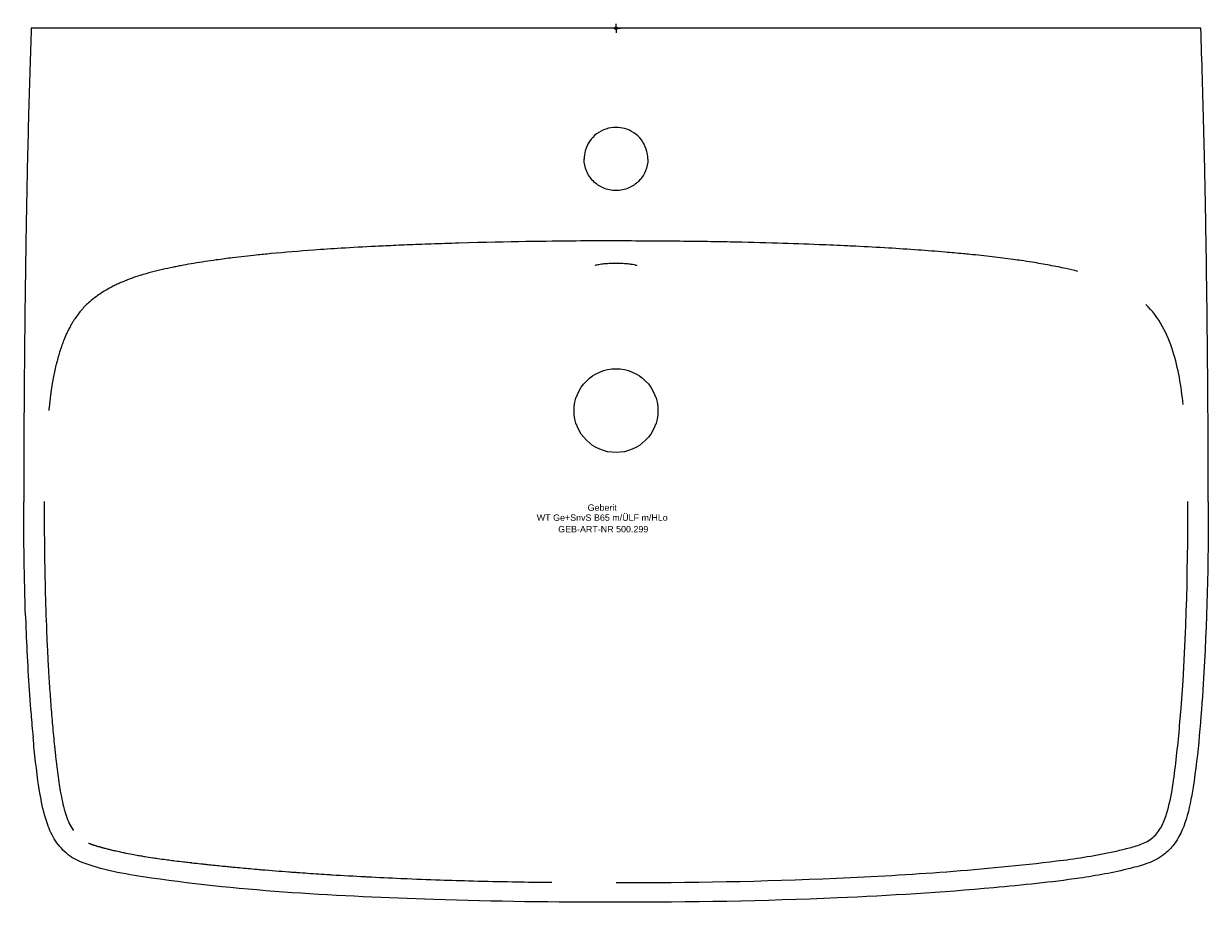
# Model space of a CAD drawing. Header units: millimetres. Extents: x -325 to 325, y -480 to 2.
import ezdxf
from ezdxf.enums import TextEntityAlignment as Align

# ---------------------------------------------------------------- set-up
doc = ezdxf.new("R2010")
doc.units = ezdxf.units.MM
doc.layers.get('0').update_dxf_attribs({"linetype": 'CONTINUOUS'})
for name, color, linetype, lineweight in [('Arbeitspunkt(DIN)', 7, 'CONTINUOUS', 25), ('GEB-ART-NR', 1, 'CONTINUOUS', 18), ('GEB-BEZUG', 2, 'CONTINUOUS', 25), ('GEB-TEXT', 5, 'CONTINUOUS', 18)]:
    doc.layers.add(name, color=color, linetype=linetype, lineweight=lineweight)
doc.layers.add('GEB-KONTUR-A', color=5, linetype='CONTINUOUS')
doc.styles.get("Standard").update_dxf_attribs({"font": 'arial.ttf'})

# ---------------------------------------------------------------- blocks, each defined once
blk = doc.blocks.new('Einfügepunkt')
at = {"layer": 'GEB-BEZUG'}
for p, q in [((-0.71, -0.71), (0.71, 0.71)), ((-0.71, 0.71), (0.71, -0.71))]:
    blk.add_line(p, q, dxfattribs=at)

msp = doc.modelspace()

# ---------------------------------------------------------------- linework, layer by layer
at = {"layer": 'Arbeitspunkt(DIN)', "ltscale": 25}
for q in [(-2.5, 0), (0, 2.5), (0, -2.5), (2.5, 0)]:
    msp.add_line((0, 0), q, dxfattribs=at)
at = {"layer": 'GEB-KONTUR-A', "ltscale": 25}
for p, q in [((0, 0), (-310, 0)), ((310, 0), (0, 0)), ((-325.11, -260), (-325.11, -260))]:
    msp.add_line(p, q, dxfattribs=at)
msp.add_circle((0, -210), 23, dxfattribs=at)
for points, knots in [([(-321, 0), (-321.26, -7.46), (-321.51, -14.92), (-321.74, -22.38), (-321.98, -30.27), (-322.2, -38.15), (-322.41, -46.03), (-322.47, -48.1), (-322.52, -50.17), (-322.58, -52.23), (-322.58, -52.32), (-322.58, -52.4), (-322.58, -52.48), (-322.81, -61.28), (-323.02, -70.07), (-323.2, -78.86), (-323.39, -87.31), (-323.55, -95.76), (-323.7, -104.21), (-323.71, -104.44), (-323.71, -104.66), (-323.71, -104.88), (-323.86, -113.25), (-324, -121.62), (-324.12, -129.98), (-324.24, -138.61), (-324.36, -147.23), (-324.46, -155.85), (-324.46, -156.1), (-324.46, -156.34), (-324.46, -156.59), (-324.47, -156.84), (-324.47, -157.09), (-324.47, -157.34), (-324.57, -165.45), (-324.65, -173.57), (-324.72, -181.68), (-324.72, -182.16), (-324.73, -182.64), (-324.73, -183.12), (-324.73, -183.29), (-324.74, -183.46), (-324.74, -183.64), (-324.77, -187.42), (-324.8, -191.21), (-324.83, -194.99), (-324.87, -199.99), (-324.9, -205), (-324.94, -210), (-324.98, -216.23), (-325.02, -222.47), (-325.05, -228.7), (-325.07, -232.28), (-325.08, -235.86), (-325.09, -239.44), (-325.09, -239.65), (-325.09, -239.85), (-325.09, -240.06), (-325.11, -245.98), (-325.12, -251.9), (-325.11, -257.82), (-325.11, -258.55), (-325.11, -259.27), (-325.11, -260)], [0, 0, 0, 0, 0.08612, 0.08612, 0.08612, 0.177099, 0.177099, 0.177099, 0.20095, 0.20095, 0.20095, 0.201913, 0.201913, 0.201913, 0.303391, 0.303391, 0.303391, 0.400895, 0.400895, 0.400895, 0.403461, 0.403461, 0.403461, 0.5, 0.5, 0.5, 0.599485, 0.599485, 0.599485, 0.602315, 0.602315, 0.602315, 0.605209, 0.605209, 0.605209, 0.698824, 0.698824, 0.698824, 0.704359, 0.704359, 0.704359, 0.706333, 0.706333, 0.706333, 0.75, 0.75, 0.75, 0.80773, 0.80773, 0.80773, 0.879634, 0.879634, 0.879634, 0.920937, 0.920937, 0.920937, 0.923302, 0.923302, 0.923302, 0.991608, 0.991608, 0.991608, 1, 1, 1, 1]), ([(-310, 0), (-310.74, 0), (-311.48, 0), (-312.2, 0), (-312.89, 0), (-313.57, 0), (-314.22, 0), (-314.25, 0), (-314.28, 0), (-314.31, 0), (-315.61, 0), (-316.8, 0), (-317.79, 0), (-318.79, 0), (-319.59, 0), (-320.13, 0), (-320.15, 0), (-320.16, 0), (-320.17, 0), (-320.44, 0), (-320.65, 0), (-320.78, 0), (-320.93, 0), (-321, 0), (-321, 0)], [0, 0, 0, 0, 0.221533, 0.221533, 0.221533, 0.432638, 0.432638, 0.432638, 0.442798, 0.442798, 0.442798, 0.864526, 0.864526, 0.864526, 1.286252, 1.286252, 1.286252, 1.296359, 1.296359, 1.296359, 1.507516, 1.507516, 1.507516, 1.729045, 1.729045, 1.729045, 1.729045]), ([(321, 0), (321, 0), (320.93, 0), (320.78, 0), (320.65, 0), (320.44, 0), (320.17, 0), (320.16, 0), (320.15, 0), (320.13, 0), (319.59, 0), (318.79, 0), (317.79, 0), (316.8, 0), (315.61, 0), (314.31, 0), (314.28, 0), (314.25, 0), (314.22, 0), (313.57, 0), (312.89, 0), (312.2, 0), (311.48, 0), (310.74, 0), (310, 0)], [0.000001, 0.000001, 0.000001, 0.000001, 0.221552, 0.221552, 0.221552, 0.432695, 0.432695, 0.432695, 0.442836, 0.442836, 0.442836, 0.864564, 0.864564, 0.864564, 1.286293, 1.286293, 1.286293, 1.296422, 1.296422, 1.296422, 1.507576, 1.507576, 1.507576, 1.729125, 1.729125, 1.729125, 1.729125]), ([(325.11, -260), (325.12, -255.78), (325.12, -251.57), (325.1, -243.18), (325.09, -238.93), (325.04, -226.47), (325, -218.16), (324.83, -193.99), (324.68, -176.63), (324.39, -150.1), (324.26, -139.49), (323.94, -118.06), (323.77, -107.32), (323.41, -88.55), (323.24, -80.52), (322.93, -66.47), (322.79, -60.45), (322.4, -45.39), (322.15, -36.34), (321.61, -18.18), (321.32, -9.09), (321, 0)], [-25.711075, -25.711075, -25.711075, -25.711075, -24.463486, -24.463486, -23.228284, -23.228284, -20.761002, -20.761002, -16.071843, -16.071843, -12.862499, -12.862499, -9.644557, -9.644557, -7.240992, -7.240992, -5.43843, -5.43843, -2.728614, -2.728614, 0, 0, 0, 0]), ([(0, -54.45), (-1.87, -54.45), (-3.77, -54.75), (-7.37, -55.94), (-9.11, -56.86), (-12.14, -59.17), (-13.47, -60.58), (-15.56, -63.7), (-16.35, -65.44), (-17.28, -68.76), (-17.49, -70.36), (-17.49, -71.94)], [0, 0, 0, 0, 0.561517, 0.561517, 1.137658, 1.137658, 1.703664, 1.703664, 2.263699, 2.263699, 2.738727, 2.738727, 2.738727, 2.738727]), ([(17.49, -71.95), (17.49, -70.08), (17.19, -68.18), (16, -64.59), (15.08, -62.84), (12.78, -59.79), (11.34, -58.44), (8.21, -56.37), (6.49, -55.59), (3.19, -54.66), (1.59, -54.46), (0, -54.45)], [0, 0, 0, 0, 0.561881, 0.561881, 1.136733, 1.136733, 1.710889, 1.710889, 2.263385, 2.263385, 2.739724, 2.739724, 2.739724, 2.739724]), ([(0, -89.19), (-1.22, -89.19), (-2.43, -89.07), (-4.81, -88.56), (-5.97, -88.19), (-9.06, -86.83), (-10.88, -85.6), (-14.03, -82.44), (-15.32, -80.47), (-17.03, -76.27), (-17.48, -74.05), (-17.49, -71.81)], [-5.498309, -5.498309, -5.498309, -5.498309, -5.13396, -5.13396, -4.769623, -4.769623, -4.123157, -4.123157, -3.433946, -3.433946, -2.76339, -2.76339, -2.76339, -2.76339]), ([(17.49, -71.82), (17.48, -74.06), (17.03, -76.28), (15.31, -80.49), (14.02, -82.45), (10.87, -85.61), (9.05, -86.84), (5.96, -88.19), (4.8, -88.57), (2.43, -89.07), (1.21, -89.19), (0, -89.19)], [-2.737631, -2.737631, -2.737631, -2.737631, -2.065266, -2.065266, -1.375048, -1.375048, -0.727999, -0.727999, -0.364006, -0.364006, 0, 0, 0, 0]), ([(0, -116.83), (-7.36, -116.67), (-14.71, -116.78), (-38.48, -117.07), (-57.39, -117.18), (-88.69, -118.09), (-91.41, -118.18), (-96.48, -118.34), (-98.93, -118.42), (-105.95, -118.67), (-110.61, -118.85), (-116.87, -119.11), (-118.86, -119.19), (-124.57, -119.45), (-128.22, -119.62), (-138.38, -120.13), (-144.59, -120.47), (-155.98, -121.16), (-160.98, -121.49), (-173.94, -122.42), (-181.78, -123.07), (-192.12, -124.05), (-194.77, -124.31), (-201.79, -125.04), (-206.12, -125.53), (-213.42, -126.44), (-216.43, -126.83), (-223.55, -127.83), (-227.67, -128.46), (-233.67, -129.47), (-235.58, -129.81), (-238.39, -130.33), (-239.32, -130.5), (-241.14, -130.86), (-242.05, -131.04), (-243.46, -131.32), (-243.96, -131.43), (-244.47, -131.53)], [-2.207318, -2.207318, -2.207318, -2.207318, 0, 0, 4.921461, 4.921461, 5.341534, 5.341534, 5.745928, 5.745928, 6.485599, 6.485599, 6.833636, 6.833636, 7.477901, 7.477901, 8.599316, 8.599316, 9.488487, 9.488487, 10.890764, 10.890764, 11.376178, 11.376178, 12.172736, 12.172736, 12.728157, 12.728157, 13.494535, 13.494535, 13.851121, 13.851121, 14.024014, 14.024014, 14.193704, 14.193704, 14.286842, 14.286842, 14.286842, 14.286842]), ([(253.54, -133.52), (251.39, -132.98), (249.19, -132.46), (243.99, -131.33), (241, -130.73), (238, -130.18), (238, -130.17), (237.99, -130.17), (234.81, -129.58), (231.63, -129.04), (226.39, -128.21), (224.34, -127.89), (220.85, -127.39), (219.41, -127.18), (214.16, -126.47), (210.36, -125.99), (202.43, -125.06), (198.29, -124.62), (193, -124.09), (191.85, -123.98), (187.35, -123.55), (183.99, -123.25), (175.69, -122.54), (170.76, -122.16), (160.41, -121.42), (154.99, -121.07), (143.59, -120.38), (137.6, -120.06), (130.14, -119.69), (128.69, -119.62), (121.99, -119.3), (116.75, -119.08), (103.92, -118.57), (96.33, -118.3), (80.06, -117.82), (71.39, -117.6), (57.97, -117.33), (53.2, -117.25), (43.37, -117.1), (38.3, -117.04), (31.11, -116.97), (29, -116.95), (23.62, -116.9), (20.35, -116.88), (11.38, -116.84), (5.69, -116.83), (0, -116.83)], [0, 0, 0, 0, 0.026506, 0.026506, 0.062453, 0.062453, 0.0625, 0.0625, 0.0625, 0.100667, 0.100667, 0.125, 0.125, 0.142171, 0.142171, 0.187314, 0.187314, 0.23639, 0.23639, 0.25, 0.25, 0.289739, 0.289739, 0.347953, 0.347953, 0.411943, 0.411943, 0.482778, 0.482778, 0.5, 0.5, 0.561827, 0.561827, 0.651236, 0.651236, 0.753237, 0.753237, 0.809549, 0.809549, 0.869498, 0.869498, 0.894404, 0.894404, 0.932943, 0.932943, 1, 1, 1, 1]), ([(0, -129.16), (-1.26, -129.16), (-2.53, -129.19), (-4.98, -129.32), (-6.19, -129.41), (-8.33, -129.65), (-9.29, -129.8), (-10.68, -130.11), (-11.18, -130.27), (-11.48, -130.41), (-11.52, -130.43), (-11.52, -130.43)], [0, 0, 0, 0, 0.377231, 0.377231, 0.773202, 0.773202, 1.174879, 1.174879, 1.538422, 1.538422, 1.66263, 1.66263, 1.66263, 1.66263]), ([(11.52, -130.43), (11.52, -130.43), (11.52, -130.43), (11.51, -130.43), (11.45, -130.39), (11.19, -130.28), (10.94, -130.2), (10.21, -130), (9.66, -129.88), (8.23, -129.64), (7.3, -129.52), (5.21, -129.33), (4.02, -129.26), (1.89, -129.18), (0.94, -129.16), (0, -129.16)], [0.351921, 0.351921, 0.351921, 0.351921, 0.362657, 0.362657, 0.50655, 0.50655, 0.716304, 0.716304, 1.007057, 1.007057, 1.359925, 1.359925, 1.73632, 1.73632, 2.018407, 2.018407, 2.018407, 2.018407]), ([(-244.47, -131.53), (-244.97, -131.64), (-245.46, -131.75), (-247.99, -132.29), (-250.04, -132.77), (-253.95, -133.73), (-255.9, -134.24), (-259.04, -135.14), (-260.25, -135.5), (-262.92, -136.34), (-264.4, -136.84), (-267.64, -138), (-269.38, -138.68), (-272, -139.8), (-272.9, -140.2), (-274.54, -140.96), (-275.28, -141.33), (-277.31, -142.35), (-278.58, -143.04), (-281.75, -144.89), (-283.63, -146.11), (-286.62, -148.31), (-287.77, -149.24), (-290.44, -151.59), (-291.9, -153.05), (-293.93, -155.36), (-294.57, -156.15), (-295.84, -157.8), (-296.45, -158.65), (-297.16, -159.72), (-297.29, -159.92), (-297.41, -160.11)], [-6.114977, -6.114977, -6.114977, -6.114977, -5.958905, -5.958905, -5.321225, -5.321225, -4.716207, -4.716207, -4.34004, -4.34004, -3.874403, -3.874403, -3.31469, -3.31469, -3.021948, -3.021948, -2.774179, -2.774179, -2.34393, -2.34393, -1.680644, -1.680644, -1.237905, -1.237905, -0.62133, -0.62133, -0.315316, -0.315316, 0, 0, 0.069771, 0.069771, 0.069771, 0.069771]), ([(311.35, -206.63), (310.25, -196.71), (308.67, -186.82), (304.15, -172.57), (302.29, -167.92), (297.46, -159.19), (294.44, -155.14), (290.86, -151.69)], [0, 0, 0, 0, 0.5, 0.5, 0.75, 0.75, 1, 1, 1, 1]), ([(-297.41, -160.11), (-297.52, -160.27), (-297.62, -160.43), (-297.73, -160.6), (-297.75, -160.63), (-297.77, -160.67), (-297.8, -160.71), (-298.12, -161.22), (-298.43, -161.73), (-298.74, -162.26), (-299.06, -162.82), (-299.38, -163.39), (-299.69, -163.96), (-300.1, -164.71), (-300.49, -165.47), (-300.86, -166.23), (-300.9, -166.3), (-300.93, -166.36), (-300.96, -166.43), (-301.16, -166.84), (-301.36, -167.26), (-301.55, -167.67), (-302.1, -168.87), (-302.62, -170.09), (-303.11, -171.33), (-303.47, -172.24), (-303.82, -173.16), (-304.15, -174.08), (-304.47, -174.97), (-304.77, -175.87), (-305.06, -176.77), (-305.09, -176.86), (-305.12, -176.96), (-305.15, -177.05), (-305.85, -179.24), (-306.48, -181.45), (-307.04, -183.68), (-307.08, -183.86), (-307.13, -184.04), (-307.18, -184.23), (-307.75, -186.56), (-308.27, -188.92), (-308.72, -191.29), (-308.97, -192.56), (-309.2, -193.84), (-309.42, -195.12), (-309.69, -196.75), (-309.94, -198.38), (-310.18, -200.02), (-310.24, -200.48), (-310.31, -200.93), (-310.37, -201.38), (-310.68, -203.66), (-310.95, -205.91), (-311.21, -208.25), (-311.27, -208.83), (-311.33, -209.38), (-311.39, -210)], [-0.070765, -0.070765, -0.070765, -0.070765, -0.012987, -0.012987, -0.012987, 0, 0, 0, 0.180805, 0.180805, 0.180805, 0.374756, 0.374756, 0.374756, 0.629331, 0.629331, 0.629331, 0.650714, 0.650714, 0.650714, 0.787728, 0.787728, 0.787728, 1.183135, 1.183135, 1.183135, 1.475656, 1.475656, 1.475656, 1.758714, 1.758714, 1.758714, 1.788114, 1.788114, 1.788114, 2.474755, 2.474755, 2.474755, 2.531757, 2.531757, 2.531757, 3.253427, 3.253427, 3.253427, 3.641576, 3.641576, 3.641576, 4.136226, 4.136226, 4.136226, 4.272947, 4.272947, 4.272947, 4.958272, 4.958272, 4.958272, 5.129379, 5.129379, 5.129379, 5.129379]), ([(-313.9, -259.98), (-313.89, -264.01), (-313.87, -268.04), (-313.84, -273.07), (-313.83, -274.07), (-313.82, -276.07), (-313.81, -277.07), (-313.79, -279.07), (-313.78, -280.06), (-313.76, -282.06), (-313.75, -283.05), (-313.65, -291.94), (-313.51, -299.83), (-313.14, -315.51), (-312.89, -323.29), (-312.42, -334.93), (-312.25, -338.79), (-311.92, -345.44), (-311.77, -348.23), (-311.55, -352.07), (-311.49, -353.12), (-311.2, -358), (-310.95, -361.82), (-310.41, -369.46), (-310.12, -373.27), (-309.49, -380.89), (-309.15, -384.7), (-308.6, -390.4), (-308.41, -392.29), (-308.14, -394.93), (-308.06, -395.67), (-307.86, -397.57), (-307.73, -398.73), (-307.4, -401.78), (-307.18, -403.67), (-306.73, -407.42), (-306.5, -409.28), (-305.99, -412.98), (-305.71, -414.81), (-305.28, -417.43), (-305.15, -418.21), (-304.83, -420.03), (-304.63, -421.07), (-304.08, -423.89), (-303.69, -425.68), (-303.03, -428.33), (-302.8, -429.22), (-302.33, -430.86), (-302.1, -431.62), (-301.35, -433.86), (-300.78, -435.33), (-299.5, -438.03), (-298.82, -439.27), (-298, -440.47), (-298, -440.47), (-297.99, -440.48)], [0, 0, 0, 0, 0.06633, 0.06633, 0.0828208, 0.0828208, 0.0992756, 0.0992756, 0.1156952, 0.1156952, 0.1320807, 0.1320807, 0.262043, 0.262043, 0.3903179, 0.3903179, 0.4539474, 0.4539474, 0.5, 0.5, 0.5173004, 0.5173004, 0.5804345, 0.5804345, 0.6434174, 0.6434174, 0.7063146, 0.7063146, 0.7377513, 0.7377513, 0.75, 0.75, 0.7691499, 0.7691499, 0.8003435, 0.8003435, 0.831295, 0.831295, 0.861985, 0.861985, 0.875, 0.875, 0.8924772, 0.8924772, 0.9224405, 0.9224405, 0.9375, 0.9375, 0.9505604, 0.9505604, 0.9762892, 0.9762892, 0.9998664, 0.9998664, 1, 1, 1, 1]), ([(0, -469.21), (40.38, -469.18), (80.76, -468.55), (141.26, -465.88), (161.42, -464.71), (201.68, -461.65), (221.79, -459.78), (251.84, -456.08), (261.84, -454.61), (274.17, -451.96), (276.63, -451.39), (281.53, -450.16), (283.95, -449.52), (287.57, -448.36), (288.78, -447.94), (291.06, -446.92), (292.21, -446.32), (294.26, -444.87), (295.21, -444.01), (296.9, -442.18), (297.7, -441.12), (299.07, -439.03), (299.65, -437.95), (300.74, -435.64), (301.23, -434.45), (302.48, -430.92), (303.14, -428.45), (304.84, -421.09), (305.65, -416.09), (307.03, -406.1), (307.58, -401.07), (308.63, -391.05), (309.12, -386.02), (313.05, -340.77), (313.87, -300.36), (313.9, -259.98)], [0, 0, 0, 0, 0.25, 0.25, 0.375, 0.375, 0.5, 0.5, 0.5625, 0.5625, 0.578125, 0.578125, 0.59375, 0.59375, 0.6015625, 0.6015625, 0.609375, 0.609375, 0.6171875, 0.6171875, 0.625, 0.625, 0.6328125, 0.6328125, 0.640625, 0.640625, 0.65625, 0.65625, 0.6875, 0.6875, 0.71875, 0.71875, 0.75, 0.75, 0.9999958, 0.9999958, 0.9999958, 0.9999958]), ([(325.11, -260), (325.05, -293.34), (324.47, -326.72), (321.1, -378.98), (319.68, -397.99), (315.82, -422.75), (314.72, -428.72), (311.34, -439.64), (309.03, -444.73), (304.2, -450.74), (302.55, -452.4), (298.12, -455.86), (295.09, -457.38), (288.79, -459.69), (285.48, -460.57), (273.04, -463.7), (263.76, -465.4), (238.83, -469.01), (223.11, -470.57), (178.87, -474.62), (150.26, -476.38), (81.12, -479.37), (40.55, -480.01), (0, -480.01)], [0, 0, 0, 0, 10.003306, 10.003306, 15.709538, 15.709538, 17.52085, 17.52085, 19.138848, 19.138848, 19.832488, 19.832488, 20.824332, 20.824332, 21.848111, 21.848111, 24.670699, 24.670699, 29.405622, 29.405622, 37.999954, 37.999954, 50.165776, 50.165776, 50.165776, 50.165776]), ([(-324.12, -322.76), (-323.99, -326.64), (-323.85, -330.52), (-323.09, -348.45), (-322.26, -362.59), (-320.77, -380.8), (-320.4, -385.03), (-319.98, -389.38)], [6.275275, 6.275275, 6.275275, 6.275275, 7.438441, 7.438441, 11.661593, 11.661593, 12.89201, 12.89201, 12.89201, 12.89201]), ([(0, -480.01), (-33.34, -480.01), (-66.68, -479.58), (-151.78, -476.7), (-203.73, -474.17), (-267.47, -464.84), (-280.11, -462.88), (-295.03, -457.41), (-298.04, -455.92), (-303.38, -451.77), (-305.74, -449.09), (-309.51, -443.33), (-310.97, -440.19), (-313.68, -432.56), (-314.72, -427.97), (-317.34, -414.39), (-318.34, -405.28), (-319.53, -393.92), (-319.76, -391.65), (-319.98, -389.38)], [0, 0, 0, 0, 10.001179, 10.001179, 25.545182, 25.545182, 29.329213, 29.329213, 30.313847, 30.313847, 31.356495, 31.356495, 32.380147, 32.380147, 33.784468, 33.784468, 36.527506, 36.527506, 37.211518, 37.211518, 37.211518, 37.211518]), ([(-289.63, -447.44), (-289.55, -447.47), (-289.48, -447.5), (-289.41, -447.53), (-289.22, -447.61), (-289.03, -447.69), (-288.83, -447.77), (-288.7, -447.82), (-288.57, -447.87), (-288.44, -447.92), (-288.26, -447.98), (-288.08, -448.05), (-287.9, -448.12), (-287.83, -448.14), (-287.76, -448.17), (-287.69, -448.19), (-287.5, -448.26), (-287.31, -448.33), (-287.13, -448.39), (-286.94, -448.45), (-286.75, -448.51), (-286.57, -448.58), (-286.36, -448.64), (-286.15, -448.71), (-285.95, -448.77), (-285.89, -448.79), (-285.83, -448.81), (-285.78, -448.83), (-285.72, -448.84), (-285.67, -448.86), (-285.62, -448.88), (-285.46, -448.92), (-285.3, -448.97), (-285.14, -449.02), (-284.98, -449.07), (-284.82, -449.12), (-284.66, -449.16), (-284.42, -449.23), (-284.18, -449.31), (-283.93, -449.37), (-283.85, -449.4), (-283.77, -449.42), (-283.7, -449.44), (-283.47, -449.51), (-283.24, -449.57), (-283.01, -449.63), (-282.87, -449.67), (-282.73, -449.71), (-282.6, -449.75), (-282.42, -449.8), (-282.24, -449.85), (-282.06, -449.89), (-282.05, -449.9), (-282.04, -449.9), (-282.02, -449.9), (-281.84, -449.95), (-281.66, -450), (-281.47, -450.05), (-281.09, -450.15), (-280.7, -450.25), (-280.31, -450.35), (-279.95, -450.45), (-279.58, -450.54), (-279.22, -450.63), (-278.58, -450.8), (-277.93, -450.96), (-277.29, -451.11), (-277.18, -451.14), (-277.07, -451.17), (-276.95, -451.19), (-276.2, -451.38), (-275.44, -451.55), (-274.68, -451.73), (-274.54, -451.76), (-274.4, -451.79), (-274.26, -451.82), (-273.29, -452.05), (-272.32, -452.26), (-271.35, -452.47), (-270.94, -452.55), (-270.53, -452.64), (-270.12, -452.73), (-268.59, -453.04), (-267.06, -453.35), (-265.53, -453.63), (-264.43, -453.84), (-263.34, -454.04), (-262.24, -454.23), (-261.8, -454.31), (-261.35, -454.39), (-260.91, -454.46), (-260.12, -454.6), (-259.34, -454.73), (-258.56, -454.85), (-257.14, -455.09), (-255.72, -455.31), (-254.29, -455.52), (-253.87, -455.59), (-253.44, -455.65), (-253.01, -455.72), (-252.53, -455.79), (-252.06, -455.85), (-251.58, -455.92), (-250.09, -456.14), (-248.6, -456.34), (-247.11, -456.54), (-246.02, -456.69), (-244.92, -456.83), (-243.83, -456.97), (-243.77, -456.97), (-243.72, -456.98), (-243.67, -456.99), (-243.66, -456.99), (-243.65, -456.99), (-243.64, -456.99), (-243.14, -457.05), (-242.65, -457.12), (-242.15, -457.18), (-240.57, -457.37), (-238.98, -457.57), (-237.4, -457.75), (-236.32, -457.88), (-235.24, -458), (-234.16, -458.13), (-233.87, -458.16), (-233.58, -458.19), (-233.29, -458.23), (-233.27, -458.23), (-233.25, -458.23), (-233.23, -458.23), (-233.03, -458.26), (-232.82, -458.28), (-232.62, -458.3), (-231.07, -458.48), (-229.52, -458.65), (-227.97, -458.82), (-227.59, -458.86), (-227.22, -458.9), (-226.84, -458.94), (-226.1, -459.02), (-225.36, -459.1), (-224.62, -459.18), (-224.1, -459.24), (-223.58, -459.29), (-223.06, -459.35), (-220.39, -459.63), (-217.72, -459.91), (-215.05, -460.17), (-214.53, -460.22), (-214.01, -460.27), (-213.49, -460.33), (-212.41, -460.43), (-211.33, -460.54), (-210.25, -460.64), (-208.65, -460.79), (-207.05, -460.94), (-205.45, -461.09), (-202.25, -461.39), (-199.04, -461.67), (-195.84, -461.95), (-195.33, -461.99), (-194.83, -462.04), (-194.33, -462.08), (-189.42, -462.5), (-184.51, -462.89), (-179.59, -463.26), (-178.57, -463.33), (-177.56, -463.41), (-176.54, -463.48), (-176.07, -463.52), (-175.59, -463.55), (-175.12, -463.59), (-171.12, -463.88), (-167.12, -464.15), (-163.11, -464.42), (-161.12, -464.55), (-159.13, -464.68), (-157.14, -464.8), (-156.72, -464.83), (-156.29, -464.85), (-155.86, -464.88), (-149.8, -465.26), (-143.72, -465.6), (-137.65, -465.92), (-137.28, -465.94), (-136.91, -465.96), (-136.55, -465.98), (-130.39, -466.3), (-124.24, -466.59), (-118.09, -466.86), (-117.78, -466.87), (-117.48, -466.89), (-117.17, -466.9), (-110.28, -467.19), (-103.38, -467.46), (-96.49, -467.69), (-90.59, -467.89), (-84.7, -468.07), (-78.8, -468.22), (-78.62, -468.23), (-78.45, -468.23), (-78.28, -468.24), (-71.13, -468.43), (-63.98, -468.58), (-56.83, -468.71), (-51.02, -468.82), (-45.21, -468.91), (-39.39, -468.98), (-39.33, -468.98), (-39.27, -468.98), (-39.21, -468.98), (-37.89, -469), (-36.58, -469.01), (-35.27, -469.03)], [0, 0, 0, 0, 0.000901, 0.000901, 0.000901, 0.003363, 0.003363, 0.003363, 0.004979, 0.004979, 0.004979, 0.007247, 0.007247, 0.007247, 0.008135, 0.008135, 0.008135, 0.010462, 0.010462, 0.010462, 0.012765, 0.012765, 0.012765, 0.015318, 0.015318, 0.015318, 0.016021, 0.016021, 0.016021, 0.016658, 0.016658, 0.016658, 0.018604, 0.018604, 0.018604, 0.020551, 0.020551, 0.020551, 0.023524, 0.023524, 0.023524, 0.024489, 0.024489, 0.024489, 0.027272, 0.027272, 0.027272, 0.028928, 0.028928, 0.028928, 0.031098, 0.031098, 0.031098, 0.03125, 0.03125, 0.03125, 0.03347, 0.03347, 0.03347, 0.038137, 0.038137, 0.038137, 0.042556, 0.042556, 0.042556, 0.050318, 0.050318, 0.050318, 0.051681, 0.051681, 0.051681, 0.060815, 0.060815, 0.060815, 0.0625, 0.0625, 0.0625, 0.074168, 0.074168, 0.074168, 0.079075, 0.079075, 0.079075, 0.097369, 0.097369, 0.097369, 0.110407, 0.110407, 0.110407, 0.115713, 0.115713, 0.115713, 0.125, 0.125, 0.125, 0.141889, 0.141889, 0.141889, 0.146985, 0.146985, 0.146985, 0.152626, 0.152626, 0.152626, 0.17027, 0.17027, 0.17027, 0.183236, 0.183236, 0.183236, 0.183862, 0.183862, 0.183862, 0.183959, 0.183959, 0.183959, 0.189839, 0.189839, 0.189839, 0.208536, 0.208536, 0.208536, 0.221247, 0.221247, 0.221247, 0.224653, 0.224653, 0.224653, 0.224896, 0.224896, 0.224896, 0.227296, 0.227296, 0.227296, 0.245579, 0.245579, 0.245579, 0.25, 0.25, 0.25, 0.258754, 0.258754, 0.258754, 0.264882, 0.264882, 0.264882, 0.296363, 0.296363, 0.296363, 0.302483, 0.302483, 0.302483, 0.315187, 0.315187, 0.315187, 0.334026, 0.334026, 0.334026, 0.371751, 0.371751, 0.371751, 0.377679, 0.377679, 0.377679, 0.435435, 0.435435, 0.435435, 0.447409, 0.447409, 0.447409, 0.452949, 0.452949, 0.452949, 0.5, 0.5, 0.5, 0.523382, 0.523382, 0.523382, 0.528378, 0.528378, 0.528378, 0.599665, 0.599665, 0.599665, 0.603996, 0.603996, 0.603996, 0.676206, 0.676206, 0.676206, 0.679796, 0.679796, 0.679796, 0.760694, 0.760694, 0.760694, 0.82985, 0.82985, 0.82985, 0.8319, 0.8319, 0.8319, 0.915726, 0.915726, 0.915726, 0.983877, 0.983877, 0.983877, 0.984611, 0.984611, 0.984611, 1, 1, 1, 1])]:
    msp.add_open_spline(points, degree=3, knots=knots, dxfattribs=at)
for points in [[(-17.49, -71.94), (-17.49, -71.94), (-17.49, -71.94), (-17.49, -71.95)], [(0, -129.16), (0, -129.16), (0, -129.16), (0, -129.16)], [(-324.12, -322.76), (-324.83, -301.85), (-325.07, -280.92), (-325.11, -260)], [(325.11, -260), (325.11, -260), (325.11, -260), (325.11, -260)]]:
    msp.add_open_spline(points, degree=3, dxfattribs=at)

# ---------------------------------------------------------------- block references
at = {"ltscale": 25}
msp.add_blockref('Einfügepunkt', (0, 0), dxfattribs=at)

# ---------------------------------------------------------------- texts
at = {"layer": 'GEB-ART-NR'}
msp.add_text('GEB-ART-NR 500.299', height=3.5, dxfattribs=at).set_placement((-7, -276.84), align=Align.CENTER)
at = {"layer": 'GEB-TEXT'}
for s, p in [('WT Ge+SnvS B65 m/ÜLF m/HLo', (-7.56, -270.5)), ('Geberit', (-7.56, -265))]:
    msp.add_text(s, height=3.5, dxfattribs=at).set_placement(p, align=Align.CENTER)

doc.saveas('drawing.dxf')
